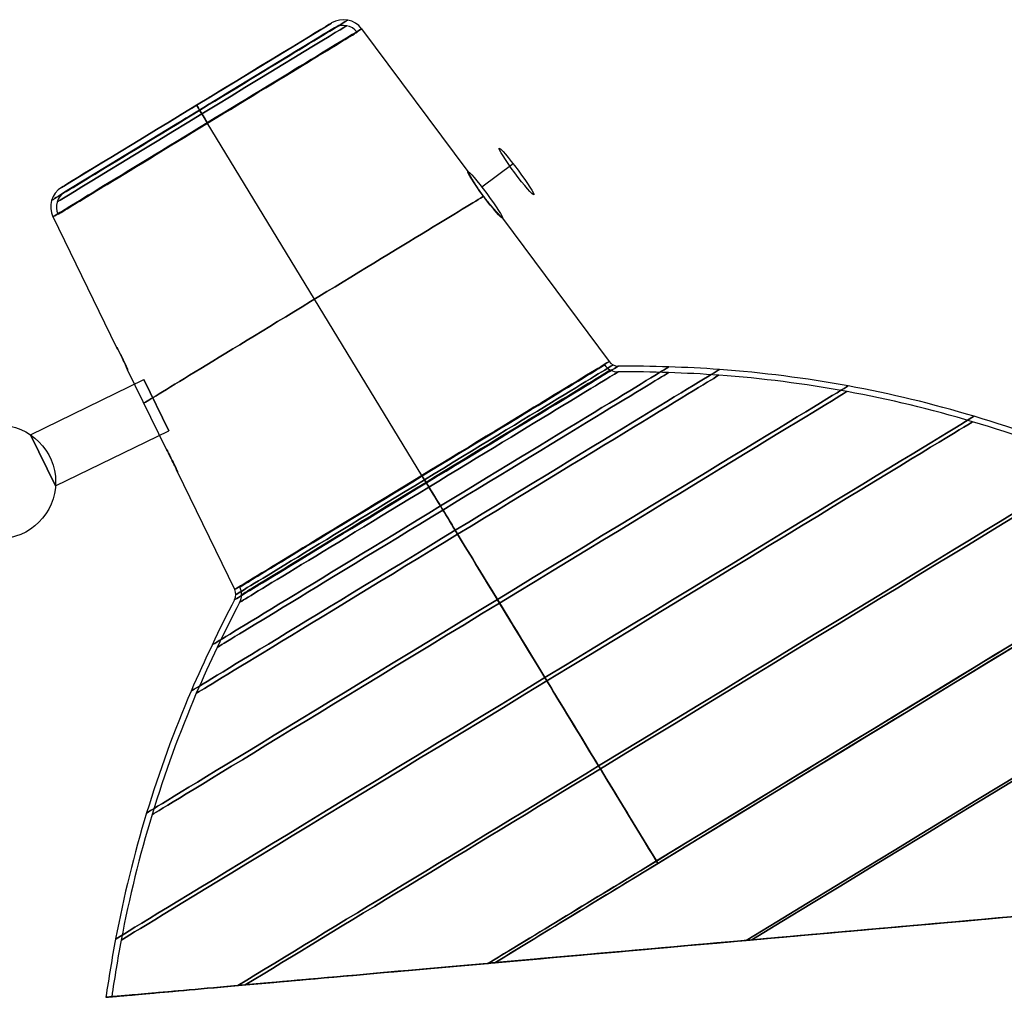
# Model space of a CAD drawing. Extents: x -217 to 823, y -340 to 1133.
# Tile 3 of 4: x 531 to 704, y 961 to 1133. Entities that reach past the tile are written whole.
import ezdxf

# ---------------------------------------------------------------- set-up
doc = ezdxf.new("R2010")
doc.units = 0
doc.header["$MEASUREMENT"] = 0
doc.layers.add('DEFAULT', color=254, linetype='CONTINUOUS')

msp = doc.modelspace()

# ---------------------------------------------------------------- linework, layer by layer
at = {"layer": 'DEFAULT'}
for p, q in [((565.97, 1120.21, -1.5), (585.42, 1132.04, -1.5)), ((585.94, 1131.19, -1.5), (566.49, 1119.35, -1.5)), ((590.71, 1131.01, -1.5), (609.37, 1105.94, -1.5)), ((561.7, 1117.61, 26.27), (561.7, 1117.61, 3.5)), ((561.7, 1117.61, -6.5), (561.7, 1117.61, -29.27)), ((562.22, 1116.75, 26.27), (562.22, 1116.75, 3.5)), ((562.22, 1116.75, -6.5), (562.22, 1116.75, -29.27)), ((537.98, 1103.17, -1.5), (557.43, 1115.01, -1.5)), ((601.3, 1052.54, -40.01), (563.59, 1114.51, -33.25)), ((601.3, 1052.54, 37.01), (563.59, 1114.51, 30.25)), ((557.95, 1114.15, -1.5), (538.5, 1102.32, -1.5)), ((617.33, 1107.33, -5.87), (611.82, 1103.23, -6.37)), ((547.64, 1075.09, -1.5), (536.47, 1098, -1.5)), ((615.46, 1097.76, -1.5), (634.2, 1072.56, -1.5)), ((556.41, 1057.11, -1.5), (549.57, 1071.13, -1.5)), ((532.52, 1059.7, 1.5), (552.42, 1069.41, 1.5)), ((532.52, 1059.7, -4.5), (552.42, 1069.41, -4.5)), ((552.42, 1069.41, -4.5), (552.42, 1069.41, 1.5)), ((552.42, 1069.41, 1.5), (556.8, 1060.42, 1.5)), ((556.8, 1060.42, -4.5), (552.42, 1069.41, -4.5)), ((532.52, 1059.7, -4.5), (532.52, 1059.7, 1.5)), ((532.52, 1059.7, 1.5), (536.9, 1050.71, 1.5)), ((536.9, 1050.71, -4.5), (532.52, 1059.7, -4.5)), ((536.9, 1050.71, 1.5), (556.8, 1060.42, 1.5)), ((536.9, 1050.71, -4.5), (556.8, 1060.42, -4.5)), ((556.8, 1060.42, 1.5), (556.8, 1060.42, -4.5)), ((568.41, 1032.52, -1.5), (558.34, 1053.16, -1.5)), ((536.9, 1050.71, 1.5), (536.9, 1050.71, -4.5)), ((682.45, 973.01, 126.92), (682.45, 973.01, 125.81)), ((682.45, 973.01, -128.81), (682.45, 973.01, -129.92)), ((546.8, 960.96, -1.5), (545.77, 960.87, -1.5))]:
    msp.add_line(p, q, dxfattribs=at)
at = {"layer": 'DEFAULT', "extrusion": (-0.088469, 0.996079, -3.58132e-15)}
msp.add_lwpolyline([(-696.1, 109.17), (-693.32, 107.59), (-690.61, 105.97), (-687.98, 104.32), (-685.44, 102.64), (-683.19, 101.07), (-680.91, 99.43), (-678.64, 97.71), (-676.37, 95.91), (-674.11, 94.05), (-671.88, 92.13), (-669.68, 90.15), (-667.52, 88.11), (-665.41, 86.03), (-663.35, 83.9), (-661.35, 81.74), (-659.41, 79.55), (-657.54, 77.35), (-655.74, 75.13), (-654.02, 72.92), (-652.39, 70.71), (-651, 68.76), (-649.62, 66.74), (-648.26, 64.67), (-646.92, 62.53), (-645.61, 60.35), (-644.33, 58.12), (-643.1, 55.86), (-641.9, 53.56), (-640.76, 51.24), (-639.66, 48.91), (-638.62, 46.56), (-637.64, 44.21), (-636.71, 41.87), (-635.85, 39.54), (-635.04, 37.24), (-634.3, 34.97), (-633.65, 32.86), (-633.03, 30.7), (-632.44, 28.49), (-631.88, 26.24), (-631.37, 23.95), (-630.89, 21.64), (-630.46, 19.3), (-630.07, 16.95), (-629.72, 14.59), (-629.43, 12.23), (-629.18, 9.88), (-628.98, 7.55), (-628.83, 5.23), (-628.72, 2.95), (-628.66, 0.7), (-628.64, -1.5), (-628.66, -3.7), (-628.72, -5.95), (-628.83, -8.23), (-628.98, -10.55), (-629.18, -12.88), (-629.43, -15.23), (-629.72, -17.59), (-630.07, -19.95), (-630.46, -22.3), (-630.89, -24.64), (-631.37, -26.95), (-631.88, -29.24), (-632.44, -31.49), (-633.03, -33.7), (-633.65, -35.86), (-634.3, -37.97), (-635.04, -40.24), (-635.85, -42.54), (-636.71, -44.87), (-637.64, -47.21), (-638.62, -49.56), (-639.66, -51.91), (-640.76, -54.24), (-641.9, -56.56), (-643.1, -58.86), (-644.33, -61.12), (-645.61, -63.35), (-646.92, -65.53), (-648.26, -67.67), (-649.62, -69.74), (-651, -71.76), (-652.39, -73.71), (-654.02, -75.92), (-655.74, -78.13), (-657.54, -80.35), (-659.41, -82.55), (-661.35, -84.74), (-663.35, -86.9), (-665.41, -89.03), (-667.52, -91.11), (-669.68, -93.15), (-671.88, -95.13), (-674.11, -97.05), (-676.37, -98.91), (-678.64, -100.71), (-680.91, -102.43), (-683.19, -104.07), (-685.44, -105.64), (-687.98, -107.32), (-690.61, -108.97), (-693.32, -110.59), (-696.1, -112.17)], dxfattribs=at)
at = {"layer": 'DEFAULT', "extrusion": (-0.088469, 0.996079, -3.50899e-15)}
msp.add_lwpolyline([(-697.24, -111.58), (-695.56, -110.65), (-694.12, -109.83), (-691.29, -108.14), (-688.55, -106.42), (-685.9, -104.66), (-683.66, -103.11), (-681.41, -101.48), (-679.16, -99.77), (-676.91, -98), (-674.68, -96.15), (-672.47, -94.24), (-670.29, -92.28), (-668.15, -90.26), (-666.06, -88.19), (-664.02, -86.09), (-662.04, -83.95), (-660.12, -81.78), (-658.27, -79.59), (-656.49, -77.4), (-654.79, -75.2), (-653.17, -73.01), (-651.79, -71.08), (-650.43, -69.08), (-649.08, -67.03), (-647.76, -64.91), (-646.46, -62.75), (-645.2, -60.54), (-643.97, -58.3), (-642.79, -56.03), (-641.66, -53.73), (-640.58, -51.42), (-639.55, -49.09), (-638.57, -46.77), (-637.66, -44.45), (-636.8, -42.14), (-636, -39.86), (-635.26, -37.61), (-634.63, -35.52), (-634.01, -33.38), (-633.43, -31.19), (-632.88, -28.97), (-632.37, -26.7), (-631.89, -24.41), (-631.46, -22.1), (-631.08, -19.77), (-630.74, -17.43), (-630.45, -15.1), (-630.2, -12.77), (-630.01, -10.46), (-629.85, -8.17), (-629.75, -5.91), (-629.69, -3.68), (-629.67, -1.5), (-629.69, 0.68), (-629.75, 2.91), (-629.85, 5.17), (-630.01, 7.46), (-630.2, 9.77), (-630.45, 12.1), (-630.74, 14.43), (-631.08, 16.77), (-631.46, 19.1), (-631.89, 21.41), (-632.37, 23.7), (-632.88, 25.97), (-633.43, 28.19), (-634.01, 30.38), (-634.63, 32.52), (-635.26, 34.61), (-636, 36.86), (-636.8, 39.14), (-637.66, 41.45), (-638.57, 43.77), (-639.55, 46.09), (-640.58, 48.42), (-641.66, 50.73), (-642.79, 53.03), (-643.97, 55.3), (-645.2, 57.54), (-646.46, 59.75), (-647.76, 61.91), (-649.08, 64.03), (-650.43, 66.08), (-651.79, 68.08), (-653.17, 70.01), (-654.79, 72.2), (-656.49, 74.4), (-658.27, 76.59), (-660.12, 78.78), (-662.04, 80.95), (-664.02, 83.09), (-666.06, 85.19), (-668.15, 87.26), (-670.29, 89.28), (-672.47, 91.24), (-674.68, 93.15), (-676.91, 95), (-679.16, 96.77), (-681.41, 98.48), (-683.66, 100.11), (-685.9, 101.66), (-688.55, 103.42), (-691.29, 105.14), (-694.12, 106.83), (-695.56, 107.65), (-697.24, 108.58)], dxfattribs=at)
at = {"layer": 'DEFAULT'}
for points in [[(609.37, 1105.94, -1.5), (609.37, 1105.94, -1.65), (609.37, 1105.93, -1.8), (609.38, 1105.92, -1.95), (609.39, 1105.91, -2.1), (609.4, 1105.89, -2.26), (609.41, 1105.87, -2.41), (609.42, 1105.84, -2.56), (609.44, 1105.81, -2.71), (609.46, 1105.77, -2.86), (609.48, 1105.73, -3.01), (609.5, 1105.69, -3.16), (609.53, 1105.64, -3.31), (609.56, 1105.59, -3.46), (609.59, 1105.53, -3.61), (609.63, 1105.47, -3.76), (609.66, 1105.41, -3.9), (609.7, 1105.33, -4.05), (609.75, 1105.26, -4.19), (609.79, 1105.18, -4.34), (609.84, 1105.09, -4.48), (609.89, 1105, -4.62), (609.95, 1104.9, -4.76), (609.98, 1104.85, -4.83), (610.01, 1104.8, -4.9), (610.04, 1104.75, -4.96), (610.07, 1104.69, -5.03), (610.1, 1104.64, -5.09), (610.14, 1104.58, -5.16), (610.17, 1104.53, -5.22), (610.21, 1104.47, -5.28), (610.25, 1104.41, -5.35), (610.28, 1104.34, -5.41), (610.32, 1104.28, -5.47), (610.36, 1104.21, -5.53), (610.4, 1104.15, -5.59), (610.45, 1104.08, -5.65), (610.49, 1104.01, -5.71), (610.53, 1103.94, -5.76), (610.58, 1103.86, -5.82), (610.63, 1103.79, -5.87), (610.68, 1103.71, -5.93), (610.73, 1103.63, -5.98), (610.78, 1103.56, -6.03), (610.83, 1103.48, -6.07), (610.88, 1103.4, -6.12), (610.93, 1103.31, -6.17), (610.99, 1103.23, -6.21), (611.05, 1103.15, -6.25), (611.1, 1103.06, -6.29), (611.16, 1102.97, -6.33), (611.22, 1102.88, -6.36), (611.28, 1102.79, -6.39), (611.34, 1102.7, -6.42), (611.41, 1102.61, -6.45), (611.47, 1102.52, -6.48), (611.54, 1102.43, -6.5), (611.6, 1102.34, -6.52), (611.67, 1102.24, -6.54), (611.74, 1102.15, -6.56), (611.8, 1102.05, -6.57), (611.87, 1101.96, -6.58), (611.94, 1101.86, -6.59), (612.01, 1101.77, -6.6), (612.08, 1101.67, -6.6), (612.15, 1101.58, -6.6), (612.22, 1101.48, -6.6), (612.29, 1101.39, -6.59), (612.37, 1101.3, -6.58), (612.44, 1101.2, -6.57), (612.51, 1101.11, -6.56), (612.58, 1101.02, -6.54), (612.65, 1100.93, -6.52), (612.72, 1100.84, -6.5), (612.79, 1100.75, -6.48), (612.86, 1100.67, -6.45), (612.93, 1100.58, -6.42), (613, 1100.49, -6.39), (613.06, 1100.41, -6.36), (613.13, 1100.33, -6.33), (613.2, 1100.25, -6.29), (613.26, 1100.17, -6.25), (613.33, 1100.09, -6.21), (613.39, 1100.02, -6.17), (613.45, 1099.94, -6.12), (613.52, 1099.87, -6.08), (613.58, 1099.8, -6.03), (613.64, 1099.73, -5.98), (613.7, 1099.66, -5.93), (613.75, 1099.59, -5.88), (613.81, 1099.52, -5.83), (613.87, 1099.46, -5.77), (613.92, 1099.4, -5.72), (613.98, 1099.33, -5.66), (614.03, 1099.27, -5.6), (614.09, 1099.21, -5.54), (614.14, 1099.16, -5.48), (614.19, 1099.1, -5.42), (614.24, 1099.05, -5.36), (614.28, 1098.99, -5.3), (614.33, 1098.94, -5.23), (614.38, 1098.89, -5.17), (614.42, 1098.84, -5.1), (614.47, 1098.79, -5.03), (614.51, 1098.75, -4.97), (614.55, 1098.7, -4.9), (614.59, 1098.66, -4.83)], [(615.46, 1097.76, -1.5), (615.46, 1097.76, -1.4), (615.46, 1097.76, -1.29), (615.45, 1097.76, -1.19), (615.45, 1097.77, -1.09), (615.44, 1097.78, -0.98), (615.43, 1097.78, -0.88), (615.42, 1097.79, -0.77), (615.41, 1097.81, -0.67), (615.4, 1097.82, -0.56), (615.38, 1097.83, -0.46), (615.36, 1097.85, -0.35), (615.35, 1097.87, -0.25), (615.33, 1097.89, -0.14), (615.31, 1097.91, -0.04), (615.28, 1097.93, 0.06), (615.26, 1097.96, 0.17), (615.23, 1097.98, 0.27), (615.21, 1098.01, 0.37), (615.18, 1098.04, 0.47), (615.15, 1098.07, 0.57), (615.11, 1098.11, 0.67), (615.08, 1098.14, 0.77), (615.04, 1098.18, 0.87), (615.01, 1098.22, 0.97), (614.97, 1098.26, 1.07), (614.93, 1098.3, 1.17), (614.88, 1098.35, 1.27), (614.84, 1098.4, 1.37), (614.79, 1098.45, 1.47), (614.74, 1098.5, 1.57), (614.69, 1098.55, 1.66), (614.64, 1098.61, 1.75), (614.58, 1098.67, 1.85), (614.53, 1098.73, 1.94), (614.47, 1098.79, 2.03), (614.41, 1098.86, 2.12), (614.35, 1098.92, 2.21), (614.28, 1098.99, 2.3), (614.22, 1099.07, 2.38), (614.15, 1099.14, 2.46), (614.08, 1099.22, 2.54), (614.01, 1099.3, 2.62), (613.94, 1099.38, 2.7), (613.87, 1099.46, 2.77), (613.79, 1099.55, 2.85), (613.71, 1099.64, 2.92), (613.63, 1099.73, 2.99), (613.55, 1099.83, 3.05), (613.47, 1099.92, 3.11), (613.39, 1100.02, 3.17), (613.3, 1100.12, 3.23), (613.21, 1100.23, 3.28), (613.12, 1100.34, 3.33), (613.03, 1100.45, 3.38), (612.94, 1100.56, 3.42), (612.85, 1100.68, 3.46), (612.76, 1100.8, 3.49), (612.66, 1100.92, 3.52), (612.57, 1101.04, 3.54), (612.47, 1101.16, 3.57), (612.37, 1101.28, 3.58), (612.28, 1101.41, 3.59), (612.18, 1101.54, 3.6), (612.09, 1101.67, 3.6), (611.99, 1101.79, 3.6), (611.9, 1101.92, 3.59), (611.81, 1102.05, 3.57), (611.71, 1102.18, 3.55), (611.62, 1102.3, 3.53), (611.54, 1102.43, 3.5), (611.45, 1102.55, 3.47), (611.36, 1102.68, 3.43), (611.28, 1102.8, 3.39), (611.2, 1102.92, 3.35), (611.12, 1103.03, 3.3), (611.04, 1103.15, 3.25), (610.97, 1103.26, 3.19), (610.89, 1103.37, 3.13), (610.82, 1103.48, 3.07), (610.75, 1103.59, 3.01), (610.69, 1103.69, 2.94), (610.62, 1103.8, 2.87), (610.56, 1103.9, 2.79), (610.5, 1103.99, 2.72), (610.44, 1104.09, 2.64), (610.38, 1104.18, 2.56), (610.33, 1104.27, 2.48), (610.27, 1104.36, 2.4), (610.22, 1104.44, 2.31), (610.18, 1104.52, 2.23), (610.13, 1104.6, 2.14), (610.08, 1104.67, 2.05), (610.04, 1104.75, 1.96), (610, 1104.82, 1.88), (609.96, 1104.88, 1.78), (609.92, 1104.95, 1.69), (609.89, 1105.01, 1.6), (609.85, 1105.08, 1.5), (609.82, 1105.14, 1.41), (609.78, 1105.19, 1.31), (609.75, 1105.25, 1.21), (609.72, 1105.3, 1.12), (609.69, 1105.35, 1.02), (609.67, 1105.4, 0.92), (609.64, 1105.44, 0.82), (609.62, 1105.49, 0.72), (609.59, 1105.53, 0.62), (609.57, 1105.57, 0.53), (609.55, 1105.6, 0.43), (609.53, 1105.64, 0.33), (609.51, 1105.67, 0.23), (609.5, 1105.7, 0.13), (609.48, 1105.73, 0.03), (609.47, 1105.76, -0.08), (609.45, 1105.78, -0.18), (609.44, 1105.81, -0.28), (609.43, 1105.83, -0.38), (609.42, 1105.85, -0.48), (609.41, 1105.86, -0.59), (609.4, 1105.88, -0.69), (609.39, 1105.89, -0.79), (609.39, 1105.91, -0.89), (609.38, 1105.92, -1), (609.38, 1105.92, -1.1), (609.37, 1105.93, -1.2), (609.37, 1105.93, -1.3), (609.37, 1105.94, -1.4), (609.37, 1105.94, -1.5)], [(612.96, 966.83, -112.17), (610.91, 966.65, -111), (608.87, 966.47, -109.8), (606.85, 966.29, -108.57), (604.85, 966.11, -107.3), (602.89, 965.94, -106), (600.94, 965.77, -104.66), (599.02, 965.6, -103.29), (597.13, 965.43, -101.89), (595.26, 965.26, -100.47), (593.43, 965.1, -99.01), (591.62, 964.94, -97.52), (589.84, 964.78, -96), (588.1, 964.63, -94.46), (586.38, 964.47, -92.89), (584.7, 964.32, -91.3), (583.04, 964.18, -89.67), (581.43, 964.03, -88.04), (579.85, 963.89, -86.38), (578.3, 963.76, -84.69), (576.78, 963.62, -82.97), (575.3, 963.49, -81.24), (573.85, 963.36, -79.49), (572.45, 963.24, -77.73), (571.07, 963.11, -75.94), (569.74, 963, -74.15), (568.44, 962.88, -72.33), (567.18, 962.77, -70.5), (565.96, 962.66, -68.66), (564.78, 962.55, -66.81), (563.63, 962.45, -64.95), (562.52, 962.35, -63.08), (561.44, 962.26, -61.19), (560.41, 962.17, -59.31), (559.41, 962.08, -57.41), (558.46, 961.99, -55.51), (557.54, 961.91, -53.6), (556.66, 961.83, -51.69), (555.81, 961.76, -49.77), (555, 961.69, -47.86), (554.23, 961.62, -45.94), (553.5, 961.55, -44.03), (552.8, 961.49, -42.11), (552.14, 961.43, -40.2), (551.51, 961.38, -38.28), (550.92, 961.32, -36.38), (550.36, 961.27, -34.47), (549.84, 961.23, -32.57), (549.35, 961.18, -30.67), (548.9, 961.14, -28.8), (548.48, 961.11, -26.93), (548.09, 961.07, -25.04), (547.73, 961.04, -23.16), (547.41, 961.01, -21.3), (547.12, 960.99, -19.44), (546.85, 960.96, -17.61), (546.62, 960.94, -15.77), (546.42, 960.92, -13.95), (546.24, 960.91, -12.13), (546.1, 960.9, -10.34), (545.98, 960.88, -8.54), (545.89, 960.88, -6.77), (545.82, 960.87, -4.99), (545.79, 960.87, -3.25), (545.77, 960.87, -1.5), (545.79, 960.87, 0.25), (545.82, 960.87, 1.99), (545.89, 960.88, 3.77), (545.98, 960.88, 5.54), (546.1, 960.9, 7.34), (546.24, 960.91, 9.13), (546.42, 960.92, 10.95), (546.62, 960.94, 12.77), (546.85, 960.96, 14.61), (547.12, 960.99, 16.44), (547.41, 961.01, 18.3), (547.73, 961.04, 20.16), (548.09, 961.07, 22.04), (548.48, 961.11, 23.92), (548.9, 961.14, 25.8), (549.35, 961.18, 27.67), (549.84, 961.23, 29.57), (550.36, 961.27, 31.46), (550.92, 961.32, 33.38), (551.51, 961.38, 35.28), (552.14, 961.43, 37.2), (552.8, 961.49, 39.11), (553.5, 961.55, 41.03), (554.23, 961.62, 42.94), (555, 961.69, 44.86), (555.81, 961.76, 46.77), (556.66, 961.83, 48.69), (557.54, 961.91, 50.6), (558.46, 961.99, 52.51), (559.41, 962.08, 54.41), (560.41, 962.17, 56.31), (561.44, 962.26, 58.19), (562.52, 962.35, 60.08), (563.63, 962.45, 61.95), (564.78, 962.55, 63.81), (565.96, 962.66, 65.66), (567.18, 962.77, 67.5), (568.44, 962.88, 69.33), (569.74, 963, 71.15), (571.07, 963.11, 72.94), (572.45, 963.24, 74.73), (573.85, 963.36, 76.49), (575.3, 963.49, 78.24), (576.78, 963.62, 79.97), (578.3, 963.76, 81.68), (579.85, 963.89, 83.38), (581.43, 964.03, 85.04), (583.04, 964.18, 86.67), (584.7, 964.32, 88.3), (586.38, 964.47, 89.89), (588.1, 964.63, 91.46), (589.84, 964.78, 93), (591.62, 964.94, 94.52), (593.43, 965.1, 96.01), (595.26, 965.26, 97.47), (597.13, 965.43, 98.89), (599.02, 965.6, 100.29), (600.94, 965.77, 101.66), (602.89, 965.94, 103), (604.85, 966.11, 104.3), (606.85, 966.29, 105.57), (608.87, 966.47, 106.8), (610.91, 966.65, 108), (612.96, 966.83, 109.17)], [(614.11, 966.94, 108.58), (612.04, 966.75, 107.43), (610, 966.57, 106.25), (607.99, 966.39, 105.03), (605.99, 966.22, 103.77), (604.02, 966.04, 102.48), (602.08, 965.87, 101.16), (600.16, 965.7, 99.81), (598.26, 965.53, 98.42), (596.39, 965.36, 97.01), (594.55, 965.2, 95.56), (592.74, 965.04, 94.09), (590.96, 964.88, 92.58), (589.21, 964.72, 91.05), (587.49, 964.57, 89.49), (585.81, 964.42, 87.91), (584.15, 964.28, 86.3), (582.54, 964.13, 84.68), (580.95, 963.99, 83.03), (579.4, 963.85, 81.35), (577.87, 963.72, 79.64), (576.39, 963.59, 77.92), (574.94, 963.46, 76.18), (573.53, 963.33, 74.43), (572.16, 963.21, 72.65), (570.82, 963.09, 70.87), (569.52, 962.98, 69.06), (568.26, 962.86, 67.24), (567.03, 962.75, 65.41), (565.85, 962.65, 63.57), (564.69, 962.55, 61.71), (563.58, 962.45, 59.85), (562.51, 962.35, 57.97), (561.47, 962.26, 56.1), (560.47, 962.17, 54.2), (559.51, 962.09, 52.31), (558.59, 962, 50.41), (557.71, 961.93, 48.51), (556.85, 961.85, 46.6), (556.05, 961.78, 44.7), (555.27, 961.71, 42.78), (554.54, 961.65, 40.88), (553.84, 961.58, 38.96), (553.17, 961.52, 37.06), (552.54, 961.47, 35.15), (551.95, 961.42, 33.25), (551.39, 961.37, 31.35), (550.87, 961.32, 29.46), (550.38, 961.28, 27.57), (549.93, 961.24, 25.7), (549.51, 961.2, 23.83), (549.12, 961.16, 21.96), (548.76, 961.13, 20.08), (548.44, 961.1, 18.23), (548.14, 961.08, 16.38), (547.88, 961.05, 14.55), (547.65, 961.03, 12.71), (547.44, 961.01, 10.9), (547.27, 961, 9.09), (547.12, 960.99, 7.3), (547, 960.98, 5.51), (546.91, 960.97, 3.75), (546.85, 960.96, 1.98), (546.81, 960.96, 0.24), (546.8, 960.96, -1.5), (546.81, 960.96, -3.24), (546.85, 960.96, -4.98), (546.91, 960.97, -6.75), (547, 960.98, -8.51), (547.12, 960.99, -10.3), (547.27, 961, -12.09), (547.44, 961.01, -13.9), (547.65, 961.03, -15.71), (547.88, 961.05, -17.55), (548.14, 961.08, -19.38), (548.44, 961.1, -21.23), (548.76, 961.13, -23.08), (549.12, 961.16, -24.96), (549.51, 961.2, -26.83), (549.93, 961.24, -28.7), (550.38, 961.28, -30.56), (550.87, 961.32, -32.46), (551.39, 961.37, -34.35), (551.95, 961.42, -36.25), (552.54, 961.47, -38.15), (553.17, 961.52, -40.06), (553.84, 961.58, -41.96), (554.54, 961.65, -43.88), (555.27, 961.71, -45.78), (556.05, 961.78, -47.7), (556.85, 961.85, -49.6), (557.7, 961.93, -51.51), (558.59, 962, -53.41), (559.51, 962.09, -55.31), (560.47, 962.17, -57.2), (561.47, 962.26, -59.1), (562.51, 962.35, -60.97), (563.58, 962.45, -62.85), (564.69, 962.55, -64.71), (565.85, 962.65, -66.57), (567.03, 962.75, -68.41), (568.26, 962.86, -70.24), (569.52, 962.98, -72.06), (570.82, 963.09, -73.87), (572.16, 963.21, -75.65), (573.53, 963.33, -77.43), (574.94, 963.46, -79.18), (576.39, 963.59, -80.92), (577.87, 963.72, -82.64), (579.4, 963.85, -84.35), (580.95, 963.99, -86.03), (582.54, 964.13, -87.68), (584.15, 964.28, -89.3), (585.81, 964.42, -90.91), (587.49, 964.57, -92.49), (589.21, 964.72, -94.05), (590.96, 964.88, -95.58), (592.74, 965.04, -97.09), (594.55, 965.2, -98.56), (596.39, 965.36, -100.01), (598.26, 965.53, -101.42), (600.16, 965.7, -102.81), (602.08, 965.87, -104.16), (604.02, 966.04, -105.48), (605.99, 966.22, -106.77), (607.99, 966.39, -108.03), (610, 966.57, -109.25), (612.04, 966.75, -110.43), (614.11, 966.94, -111.58)]]:
    msp.add_polyline3d(points, dxfattribs=at)
at = {"layer": 'DEFAULT', "extrusion": (0.800149, 0.595406, 0.072472)}
for centre in [(518.37, -84.77, 1152.84), (518.37, -84.77, 1145.96)]:
    msp.add_circle(centre, 5.1, dxfattribs=at)
at = {"layer": 'DEFAULT'}
for centre in [(526.93, 1051.41, -12), (526.93, 1051.41, 2)]:
    msp.add_circle(centre, 10, dxfattribs=at)
at = {"layer": 'DEFAULT', "extrusion": (-0.519919, 0.854216, 5.14614e-15)}
msp.add_arc((-1060.88, -1.5, 661.59), 30.46, 180, 0, dxfattribs=at)
at = {"layer": 'DEFAULT', "extrusion": (-0.519919, 0.854216, 2.45054e-16)}
msp.add_arc((-1060.88, -1.5, 661.59), 30.46, 360, 180, dxfattribs=at)
at = {"layer": 'DEFAULT', "extrusion": (-0.519919, 0.854216, 1.00344e-13)}
msp.add_arc((-1060.88, -1.5, 662.64), 27.77, 180, 0, dxfattribs=at)
at = {"layer": 'DEFAULT', "extrusion": (-0.519919, 0.854216, -1.09486e-13)}
msp.add_arc((-1060.88, -1.5, 662.64), 27.77, 360, 180, dxfattribs=at)
at = {"layer": 'DEFAULT', "extrusion": (-0.519919, 0.854216, -1.18702e-14)}
msp.add_arc((-1060.88, -1.5, 662.64), 27.77, 180, 0, dxfattribs=at)
at = {"layer": 'DEFAULT', "extrusion": (-0.519919, 0.854216, -1.54828e-15)}
msp.add_arc((-1060.88, -1.5, 662.64), 27.77, 360, 180, dxfattribs=at)
at = {"layer": 'DEFAULT'}
for centre, radius, start, end in [((587.5, 1128.63, -1.5), 4, 36.6536, 121.3268), ((587.5, 1128.63, -1.5), 3, 36.6536, 121.3268), ((540.06, 1099.75, -1.5), 4, 121.3268, 206), ((540.06, 1099.75, -1.5), 3, 121.3268, 206), ((635.81, 1073.76, -1.5), 3, 216.6536, 270.1246), ((635.81, 1073.76, -1.5), 2, 216.6536, 270.1246), ((636.36, 817.91, -1.5), 253.85, 86.1106, 90.1246), ((638.28, 861.91, -1.5), 209.82, 73.3613, 85.819), ((636.36, 817.91, -1.5), 252.85, 86.1112, 90.1246), ((638.28, 861.91, -1.5), 208.82, 73.3613, 85.8183), ((632.34, 841.78, -1.5), 230.81, 61.7542, 73.3776), ((632.34, 841.78, -1.5), 229.81, 61.7541, 73.3776), ((566.61, 1031.64, -1.5), 2, 332.5291, 26), ((566.61, 1031.64, -1.5), 3, 332.5291, 26), ((793.61, 913.62, -1.5), 253.85, 152.5291, 156.543), ((793.61, 913.62, -1.5), 252.85, 152.5291, 156.5424), ((753.64, 932.13, -1.5), 209.82, 156.8347, 169.2923), ((753.64, 932.13, -1.5), 208.82, 156.8354, 169.2924), ((774.25, 928.16, -1.5), 230.81, 169.276, 171.8538), ((774.25, 928.16, -1.5), 229.81, 169.276, 171.7952)]:
    msp.add_arc(centre, radius, start, end, dxfattribs=at)
at = {"layer": 'DEFAULT', "extrusion": (-0.519919, 0.854216, -9.36087e-14)}
msp.add_arc((-1060.88, -1.5, 659.01), 31.75, 180, 0, dxfattribs=at)
at = {"layer": 'DEFAULT', "extrusion": (-0.519919, 0.854216, 9.31012e-14)}
msp.add_arc((-1060.88, -1.5, 659.01), 31.75, 360, 180, dxfattribs=at)
at = {"layer": 'DEFAULT', "extrusion": (-0.519919, 0.854216, 1.0218e-13)}
msp.add_arc((-1060.88, -1.5, 659.01), 31.75, 180, 0, dxfattribs=at)
at = {"layer": 'DEFAULT', "extrusion": (-0.519919, 0.854216, -9.83456e-14)}
msp.add_arc((-1060.88, -1.5, 659.01), 31.75, 360, 180, dxfattribs=at)
at = {"layer": 'DEFAULT', "extrusion": (-0.519919, 0.854216, 6.41933e-14)}
msp.add_arc((-1060.88, -1.5, 660.85), 29.79, 180, 360, dxfattribs=at)
at = {"layer": 'DEFAULT', "extrusion": (-0.519919, 0.854216, -5.62813e-14)}
msp.add_arc((-1060.88, -1.5, 660.85), 29.79, 0, 180, dxfattribs=at)
at = {"layer": 'DEFAULT', "extrusion": (-0.519919, 0.854216, 2.99305e-14)}
msp.add_arc((-1060.88, -1.5, 658.92), 30.75, 180, 360, dxfattribs=at)
at = {"layer": 'DEFAULT', "extrusion": (-0.519919, 0.854216, 0)}
msp.add_arc((-1060.88, -1.5, 658.92), 30.75, 0, 180, dxfattribs=at)
at = {"layer": 'DEFAULT', "extrusion": (-0.519919, 0.854216, -1.79159e-14)}
msp.add_arc((-1060.88, -1.5, 661.64), 27.77, 180, 360, dxfattribs=at)
at = {"layer": 'DEFAULT', "extrusion": (-0.519919, 0.854216, 3.19242e-14)}
msp.add_arc((-1060.88, -1.5, 661.64), 27.77, 0, 180, dxfattribs=at)
at = {"layer": 'DEFAULT', "extrusion": (-0.519919, 0.854216, -1.12435e-14)}
msp.add_arc((-1060.88, -1.5, 661.64), 27.77, 180, 360, dxfattribs=at)
at = {"layer": 'DEFAULT', "extrusion": (-0.519919, 0.854216, 2.13811e-15)}
msp.add_arc((-1060.88, -1.5, 661.64), 27.77, 0, 180, dxfattribs=at)
at = {"layer": 'DEFAULT', "extrusion": (-0.519919, 0.854216, 3.21165e-14)}
msp.add_arc((-1060.88, -1.5, 662.64), 5, 360, 180, dxfattribs=at)
at = {"layer": 'DEFAULT', "extrusion": (-0.519919, 0.854216, -5.11591e-15)}
msp.add_arc((-1060.88, -1.5, 662.64), 5, 180, 360, dxfattribs=at)
at = {"layer": 'DEFAULT', "extrusion": (-0.519919, 0.854216, 2.6148e-14)}
msp.add_arc((-1060.88, -1.5, 661.64), 5, 0, 180, dxfattribs=at)
at = {"layer": 'DEFAULT', "extrusion": (-0.519919, 0.854216, 7.60281e-15)}
msp.add_arc((-1060.88, -1.5, 661.64), 5, 180, 360, dxfattribs=at)
at = {"layer": 'DEFAULT', "extrusion": (0.854216, 0.519919, -1.45431e-12)}
msp.add_arc((658.64, -29.27, 1060.88), 4, 275.3268, 0, dxfattribs=at)
at = {"layer": 'DEFAULT', "extrusion": (0.854216, 0.519919, 1.45431e-12)}
msp.add_arc((658.64, 26.27, 1060.88), 4, 360, 84.6732, dxfattribs=at)
at = {"layer": 'DEFAULT', "extrusion": (0.854216, 0.519919, -3.80095e-13)}
msp.add_arc((658.64, -29.27, 1060.88), 3, 275.3268, 0, dxfattribs=at)
at = {"layer": 'DEFAULT', "extrusion": (0.854216, 0.519919, 3.45611e-13)}
msp.add_arc((658.64, 26.27, 1060.88), 3, 360, 84.6732, dxfattribs=at)
at = {"layer": 'DEFAULT', "extrusion": (-0.519919, 0.854216, 5.02518e-14)}
msp.add_arc((-1060.88, -1.5, 622.74), 35.13, 188.3467, 0, dxfattribs=at)
at = {"layer": 'DEFAULT', "extrusion": (-0.519919, 0.854216, -2.85873e-14)}
msp.add_arc((-1060.88, -1.5, 622.74), 35.13, 0, 171.6532, dxfattribs=at)
at = {"layer": 'DEFAULT', "extrusion": (0.728737, 0.684782, -0.004031)}
msp.add_arc((383.61, 3.35, 1200.24), 5.09, 180.0707, 221.0108, dxfattribs=at)
at = {"layer": 'DEFAULT', "extrusion": (0.900189, 0.43435, 0.031635)}
msp.add_arc((728.08, -31.88, 959.9), 2.2, 215.3995, 0.0296, dxfattribs=at)
at = {"layer": 'DEFAULT', "extrusion": (0.898336, 0.438148, -0.031929)}
msp.add_arc((724.01, 29.27, 963.06), 2.2, 359.9708, 180.0292, dxfattribs=at)
at = {"layer": 'DEFAULT', "extrusion": (0.920366, 0.391053, 0.001787)}
msp.add_arc((773.13, -3.15, 924.67), 2.2, 180.0442, 215.4218, dxfattribs=at)
at = {"layer": 'DEFAULT', "extrusion": (-0.519919, 0.854216, -1.42314e-14)}
msp.add_arc((-1060.88, -1.5, 584.94), 39.47, 180, 0, dxfattribs=at)
at = {"layer": 'DEFAULT', "extrusion": (-0.519919, 0.854216, 9.34164e-15)}
msp.add_arc((-1060.88, -1.5, 584.94), 39.47, 360, 180, dxfattribs=at)
at = {"layer": 'DEFAULT', "extrusion": (-0.519919, 0.854216, -2.09629e-13)}
msp.add_arc((-1060.88, -1.5, 586.47), 38.51, 180, 360, dxfattribs=at)
at = {"layer": 'DEFAULT', "extrusion": (-0.519919, 0.854216, 2.0457e-13)}
msp.add_arc((-1060.88, -1.5, 586.47), 38.51, 0, 180, dxfattribs=at)
at = {"layer": 'DEFAULT', "extrusion": (-0.519919, 0.854216, 1.03856e-14)}
msp.add_arc((-1060.88, -1.5, 586.47), 38.51, 180, 360, dxfattribs=at)
at = {"layer": 'DEFAULT', "extrusion": (-0.519919, 0.854216, 3.6024e-15)}
msp.add_arc((-1060.88, -1.5, 586.47), 38.51, 0, 180, dxfattribs=at)
at = {"layer": 'DEFAULT', "extrusion": (-0.519919, 0.854216, -5.92522e-14)}
msp.add_arc((-1060.88, -1.5, 585.59), 38.81, 180, 0, dxfattribs=at)
at = {"layer": 'DEFAULT', "extrusion": (-0.519919, 0.854216, 5.77803e-14)}
msp.add_arc((-1060.88, -1.5, 585.59), 38.81, 360, 180, dxfattribs=at)
at = {"layer": 'DEFAULT', "extrusion": (-0.519919, 0.854216, -1.20346e-14)}
msp.add_arc((-1060.88, -1.5, 586.37), 37.52, 180, 360, dxfattribs=at)
at = {"layer": 'DEFAULT', "extrusion": (-0.519919, 0.854216, 6.86537e-15)}
msp.add_arc((-1060.88, -1.5, 586.37), 37.52, 0, 180, dxfattribs=at)
at = {"layer": 'DEFAULT', "extrusion": (-0.519919, 0.854216, 6.7508e-15)}
for start, end in [(90, 270), (270, 90)]:
    msp.add_arc((-1060.88, -1.5, 584.94), 39.47, start, end, dxfattribs=at)
at = {"layer": 'DEFAULT', "extrusion": (-0.519919, 0.854216, -1.06985e-13)}
for start, end in [(90, 270), (270, 90)]:
    msp.add_arc((-1060.88, -1.5, 584.09), 38.95, start, end, dxfattribs=at)
at = {"layer": 'DEFAULT', "extrusion": (-0.519919, 0.854216, 4.40185e-15)}
msp.add_arc((-1060.88, -1.5, 580.2), 46.99, 90, 270, dxfattribs=at)
at = {"layer": 'DEFAULT', "extrusion": (-0.519919, 0.854216, -1.06907e-13)}
for start, end in [(90, 270), (270, 90)]:
    msp.add_arc((-1060.88, -1.5, 579.37), 46.44, start, end, dxfattribs=at)
at = {"layer": 'DEFAULT', "extrusion": (-0.519919, 0.854216, -9.57136e-14)}
for start, end in [(90, 270), (270, 90)]:
    msp.add_arc((-1060.88, -1.5, 575.2), 54.34, start, end, dxfattribs=at)
at = {"layer": 'DEFAULT', "extrusion": (-0.519919, 0.854216, 9.24506e-15)}
for start, end in [(90, 270), (270, 90)]:
    msp.add_arc((-1060.88, -1.5, 575.2), 54.34, start, end, dxfattribs=at)
at = {"layer": 'DEFAULT', "extrusion": (-0.519919, 0.854216, -1.06638e-13)}
for start, end in [(90, 270), (270, 90)]:
    msp.add_arc((-1060.88, -1.5, 574.39), 53.77, start, end, dxfattribs=at)
at = {"layer": 'DEFAULT', "extrusion": (-0.519919, 0.854216, -6.81605e-14)}
for start, end in [(90, 270), (270, 90)]:
    msp.add_arc((-1060.88, -1.5, 574.39), 53.77, start, end, dxfattribs=at)
at = {"layer": 'DEFAULT', "extrusion": (-0.519919, 0.854216, 7.04397e-15)}
msp.add_arc((-1060.88, -1.5, 584.09), 38.95, 180, 360, dxfattribs=at)
at = {"layer": 'DEFAULT', "extrusion": (-0.519919, 0.854216, 1.64859e-15)}
msp.add_arc((-1060.88, -1.5, 584.09), 38.95, 0, 180, dxfattribs=at)
at = {"layer": 'DEFAULT', "extrusion": (-0.519919, 0.854216, 4.92657e-14)}
msp.add_arc((-1060.88, -1.5, 585.06), 37.96, 180, 360, dxfattribs=at)
at = {"layer": 'DEFAULT', "extrusion": (-0.519919, 0.854216, -4.77273e-14)}
msp.add_arc((-1060.88, -1.5, 585.06), 37.96, 0, 180, dxfattribs=at)
at = {"layer": 'DEFAULT', "extrusion": (-0.519919, 0.854216, -9.09267e-14)}
msp.add_arc((-1060.88, -1.5, 560.97), 72.16, 90, 270, dxfattribs=at)
at = {"layer": 'DEFAULT', "extrusion": (-0.519919, 0.854216, -6.8209e-14)}
msp.add_arc((-1060.88, -1.5, 560.23), 71.49, 90, 270, dxfattribs=at)
at = {"layer": 'DEFAULT', "extrusion": (-0.519919, 0.854216, -8.83406e-14)}
for start, end in [(90, 270), (270, 90)]:
    msp.add_arc((-1060.88, -1.5, 544.89), 88.32, start, end, dxfattribs=at)
at = {"layer": 'DEFAULT', "extrusion": (-0.519919, 0.854216, -5.2075e-14)}
msp.add_arc((-1060.88, -1.5, 544.89), 88.32, 180, 270, dxfattribs=at)
at = {"layer": 'DEFAULT', "extrusion": (-0.519919, 0.854216, 3.70858e-14)}
msp.add_arc((-1060.88, -1.5, 544.89), 88.32, 90, 180, dxfattribs=at)
at = {"layer": 'DEFAULT', "extrusion": (-0.519919, 0.854216, -6.81671e-14)}
for start, end in [(90, 270), (270, 90)]:
    msp.add_arc((-1060.88, -1.5, 544.22), 87.58, start, end, dxfattribs=at)
at = {"layer": 'DEFAULT', "extrusion": (-0.519919, 0.854216, -1.00914e-13)}
msp.add_arc((-1060.88, -1.5, 544.22), 87.58, 90, 180, dxfattribs=at)
at = {"layer": 'DEFAULT', "extrusion": (-0.519919, 0.854216, -4.83098e-14)}
msp.add_arc((-1060.88, -1.5, 544.22), 87.58, 180, 270, dxfattribs=at)
at = {"layer": 'DEFAULT', "extrusion": (-0.519919, 0.854216, 3.97248e-14)}
msp.add_arc((-1060.88, -1.5, 526.74), 103.09, 90, 270, dxfattribs=at)
at = {"layer": 'DEFAULT', "extrusion": (0.900173, 0.434477, 0.030318)}
msp.add_arc((707.96, -30.62, 960.11), 2.2, 215.4349, 0.0278, dxfattribs=at)
at = {"layer": 'DEFAULT', "extrusion": (0.898382, 0.43817, -0.030289)}
msp.add_arc((704.01, 27.69, 963.11), 2.2, 359.9737, 180.0263, dxfattribs=at)
at = {"layer": 'DEFAULT', "extrusion": (-0.519919, 0.854216, -9.46668e-14)}
msp.add_arc((-1060.88, -1.5, 526.15), 102.29, 90, 270, dxfattribs=at)
at = {"layer": 'DEFAULT', "extrusion": (0.919325, 0.393495, 0.001694)}
msp.add_arc((750.69, -3.07, 927.71), 2.2, 180.0457, 215.4499, dxfattribs=at)
at = {"layer": 'DEFAULT', "extrusion": (0.854216, 0.519919, -2.43698e-12)}
msp.add_arc((586.65, -42, 1060.88), 2, 95.3268, 148.7977, dxfattribs=at)
at = {"layer": 'DEFAULT', "extrusion": (0.854216, 0.519919, 2.43698e-12)}
msp.add_arc((586.65, 39, 1060.88), 2, 211.2023, 264.6732, dxfattribs=at)
at = {"layer": 'DEFAULT', "extrusion": (0.854216, 0.519919, -6.20453e-13)}
msp.add_arc((586.65, -42, 1060.88), 3, 95.3268, 148.7977, dxfattribs=at)
at = {"layer": 'DEFAULT', "extrusion": (0.854216, 0.519919, -1.92882e-13)}
msp.add_arc((586.65, 39, 1060.88), 3, 211.2023, 264.6732, dxfattribs=at)
at = {"layer": 'DEFAULT', "extrusion": (0.854216, 0.519919, 6.08876e-12)}
msp.add_arc((367.82, -93.54, 1060.88), 253.85, 31.2023, 35.2162, dxfattribs=at)
at = {"layer": 'DEFAULT', "extrusion": (0.854216, 0.519919, -4.07607e-12)}
msp.add_arc((367.82, 90.54, 1060.88), 253.85, 324.7838, 328.7977, dxfattribs=at)
at = {"layer": 'DEFAULT', "extrusion": (0.854216, 0.519919, -1.61417e-12)}
msp.add_arc((367.82, -93.54, 1060.88), 252.85, 31.2023, 35.2156, dxfattribs=at)
at = {"layer": 'DEFAULT', "extrusion": (0.854216, 0.519919, 2.02887e-12)}
msp.add_arc((367.82, 90.54, 1060.88), 252.85, 324.7844, 328.7977, dxfattribs=at)
at = {"layer": 'DEFAULT', "extrusion": (-0.519919, 0.854216, -1.79117e-15)}
msp.add_arc((-1060.88, -1.5, 507.19), 115.95, 72.6383, 270, dxfattribs=at)
at = {"layer": 'DEFAULT', "extrusion": (-0.519919, 0.854216, 3.77352e-15)}
msp.add_arc((-1060.88, -1.5, 580.2), 46.99, 270, 90, dxfattribs=at)
at = {"layer": 'DEFAULT', "extrusion": (-0.519919, 0.854216, -1.89069e-14)}
msp.add_arc((-1060.88, -1.5, 506.69), 115.09, 73.0396, 270, dxfattribs=at)
at = {"layer": 'DEFAULT', "extrusion": (-0.519919, 0.854216, 1.16865e-14)}
msp.add_arc((-1060.88, -1.5, 507.19), 115.95, 90, 270, dxfattribs=at)
at = {"layer": 'DEFAULT', "extrusion": (-0.519919, 0.854216, -5.35568e-14)}
msp.add_arc((-1060.88, -1.5, 506.69), 115.09, 90, 270, dxfattribs=at)
at = {"layer": 'DEFAULT', "extrusion": (0.854216, 0.519919, -6.7378e-13)}
msp.add_arc((404.4, -69.02, 1060.88), 209.82, 35.5078, 47.9655, dxfattribs=at)
at = {"layer": 'DEFAULT', "extrusion": (0.854216, 0.519919, 9.18448e-13)}
msp.add_arc((404.4, 66.02, 1060.88), 209.82, 312.0345, 324.4922, dxfattribs=at)
at = {"layer": 'DEFAULT', "extrusion": (0.854216, 0.519919, 7.86456e-13)}
msp.add_arc((404.4, -69.02, 1060.88), 208.82, 35.5085, 47.9656, dxfattribs=at)
at = {"layer": 'DEFAULT', "extrusion": (0.854216, 0.519919, -5.56702e-13)}
msp.add_arc((404.4, 66.02, 1060.88), 208.82, 312.0344, 324.4915, dxfattribs=at)
at = {"layer": 'DEFAULT', "extrusion": (-0.519919, 0.854216, -3.12661e-15)}
msp.add_arc((-1060.88, -1.5, 487.06), 126.63, 92.8165, 267.1835, dxfattribs=at)
at = {"layer": 'DEFAULT', "extrusion": (-0.519919, 0.854216, -1.48994e-14)}
msp.add_arc((-1060.88, -1.5, 486.63), 125.73, 93.2336, 266.7664, dxfattribs=at)
at = {"layer": 'DEFAULT', "extrusion": (-0.519919, 0.854216, -9.09214e-14)}
msp.add_arc((-1060.88, -1.5, 560.97), 72.16, 270, 90, dxfattribs=at)
at = {"layer": 'DEFAULT', "extrusion": (-0.519919, 0.854216, -6.77956e-14)}
msp.add_arc((-1060.88, -1.5, 560.23), 71.49, 270, 90, dxfattribs=at)
at = {"layer": 'DEFAULT', "extrusion": (-0.519919, 0.854216, 2.80603e-14)}
msp.add_arc((-1060.88, -1.5, 544.89), 88.32, 270, 90, dxfattribs=at)
at = {"layer": 'DEFAULT', "extrusion": (-0.519919, 0.854216, -8.11847e-15)}
msp.add_arc((-1060.88, -1.5, 544.22), 87.58, 270, 90, dxfattribs=at)
at = {"layer": 'DEFAULT', "extrusion": (0.854216, 0.519919, 6.92433e-13)}
msp.add_arc((390.3, -84.57, 1060.88), 230.81, 47.9492, 59.5726, dxfattribs=at)
at = {"layer": 'DEFAULT', "extrusion": (0.854216, 0.519919, -9.52799e-13)}
msp.add_arc((390.3, 81.57, 1060.88), 230.81, 300.4274, 312.0508, dxfattribs=at)
at = {"layer": 'DEFAULT', "extrusion": (0.854216, 0.519919, 2.32644e-13)}
msp.add_arc((390.3, 81.57, 1060.88), 229.81, 300.4273, 312.0508, dxfattribs=at)
at = {"layer": 'DEFAULT', "extrusion": (0.854216, 0.519919, -2.53324e-13)}
msp.add_arc((390.3, -84.57, 1060.88), 229.81, 47.9492, 59.5727, dxfattribs=at)
at = {"layer": 'DEFAULT', "extrusion": (-0.519919, 0.854216, 4.17264e-14)}
msp.add_arc((-1060.88, -1.5, 526.74), 103.09, 270, 316.0692, dxfattribs=at)
at = {"layer": 'DEFAULT', "extrusion": (-0.519919, 0.854216, 4.55041e-14)}
msp.add_arc((-1060.88, -1.5, 526.74), 103.09, 43.9308, 90, dxfattribs=at)
at = {"layer": 'DEFAULT', "extrusion": (-0.519919, 0.854216, -8.91202e-14)}
msp.add_arc((-1060.88, -1.5, 526.15), 102.29, 270, 315.5725, dxfattribs=at)
at = {"layer": 'DEFAULT', "extrusion": (-0.519919, 0.854216, -1.00103e-13)}
msp.add_arc((-1060.88, -1.5, 526.15), 102.29, 44.4275, 90, dxfattribs=at)
at = {"layer": 'DEFAULT', "extrusion": (-0.519919, 0.854216, 2.12809e-13)}
msp.add_arc((-1060.88, -1.5, 507.19), 115.95, 270, 287.3617, dxfattribs=at)
at = {"layer": 'DEFAULT', "extrusion": (-0.519919, 0.854216, -2.81381e-14)}
msp.add_arc((-1060.88, -1.5, 507.19), 115.95, 270, 287.3617, dxfattribs=at)
at = {"layer": 'DEFAULT', "extrusion": (-0.519919, 0.854216, -1.06435e-13)}
msp.add_arc((-1060.88, -1.5, 507.19), 115.95, 72.6383, 90, dxfattribs=at)
at = {"layer": 'DEFAULT', "extrusion": (-0.519919, 0.854216, -4.42656e-13)}
msp.add_arc((-1060.88, -1.5, 506.69), 115.09, 270, 286.9604, dxfattribs=at)
at = {"layer": 'DEFAULT', "extrusion": (-0.519919, 0.854216, -1.71785e-13)}
msp.add_arc((-1060.88, -1.5, 506.69), 115.09, 73.0397, 90, dxfattribs=at)
at = {"layer": 'DEFAULT', "extrusion": (-0.519919, 0.854216, -2.76321e-13)}
msp.add_arc((-1060.88, -1.5, 506.69), 115.09, 270, 286.9603, dxfattribs=at)
at = {"layer": 'DEFAULT', "extrusion": (-0.088469, 0.996079, 5.42926e-15)}
msp.add_arc((-765.12, -16.15, 908.82), 143.07, 61.1554, 99.6421, dxfattribs=at)
at = {"layer": 'DEFAULT', "extrusion": (-0.088469, 0.996079, 2.26219e-15)}
msp.add_arc((-765.12, 13.15, 908.82), 143.07, 260.3579, 298.8446, dxfattribs=at)
at = {"layer": 'DEFAULT', "extrusion": (-0.088465, 0.996079, -2.2648e-05)}
msp.add_arc((-765.11, -16.1, 908.82), 143.05, 61.1522, 99.6454, dxfattribs=at)
at = {"layer": 'DEFAULT', "extrusion": (-0.088465, 0.996079, 2.26481e-05)}
msp.add_arc((-765.11, 13.1, 908.82), 143.05, 260.3546, 298.8478, dxfattribs=at)
at = {"layer": 'DEFAULT', "extrusion": (-0.088465, 0.996079, -2.67984e-05)}
msp.add_arc((-765.01, -16.09, 908.82), 141.92, 61.4775, 100.0863, dxfattribs=at)
at = {"layer": 'DEFAULT', "extrusion": (-0.088465, 0.996079, 2.67984e-05)}
msp.add_arc((-765.01, 13.09, 908.82), 141.92, 259.9137, 298.5225, dxfattribs=at)
at = {"layer": 'DEFAULT', "extrusion": (-0.088469, 0.996079, 1.64765e-14)}
msp.add_arc((-765.01, 13.14, 908.82), 141.95, 259.9168, 298.5194, dxfattribs=at)
at = {"layer": 'DEFAULT', "extrusion": (-0.088469, 0.996079, 4.7835e-15)}
msp.add_arc((-765.01, -16.14, 908.82), 141.95, 61.4806, 100.0832, dxfattribs=at)

doc.saveas('drawing.dxf')
